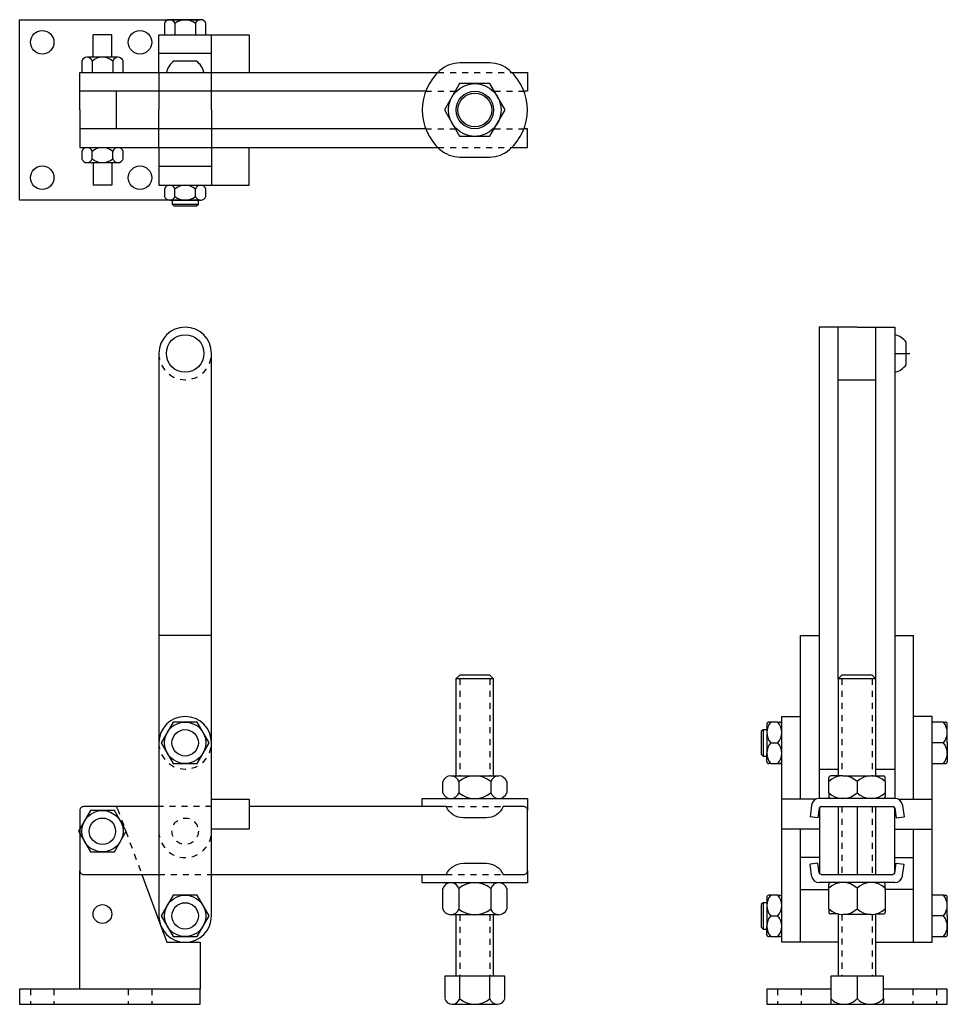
# Model space of a CAD drawing. Extents: x -8.1 to 7.3, y 0 to 16.4.
import ezdxf

# ---------------------------------------------------------------- set-up
doc = ezdxf.new("R2010")
doc.units = 0
doc.header["$LTSCALE"] = 0.2
doc.header["$MEASUREMENT"] = 0
doc.linetypes.add('HIDDEN', pattern=[0.375, 0.25, -0.125])
doc.layers.add('DIM', color=7, linetype='CONTINUOUS')

msp = doc.modelspace()

# ---------------------------------------------------------------- linework, layer by layer
at = {"layer": 'DIM'}
for p, q in [((-5.662, 16.293), (-5.662, 16.107)), ((-5.319, 16.357), (-5.576, 16.357)), ((-5.49, 16.293), (-5.49, 16.107)), ((-5.147, 16.357), (-5.319, 16.357)), ((-5.061, 16.357), (-5.147, 16.357)), ((-5.147, 16.293), (-5.147, 16.107)), ((-5.069, 16.357), (-5.069, 16.357)), ((-4.975, 16.107), (-4.975, 16.293)), ((-6.85, 15.732), (-6.85, 16.107)), ((-6.537, 16.107), (-6.85, 16.107)), ((-6.537, 15.732), (-6.537, 16.107)), ((-6.694, 15.732), (-6.951, 15.732)), ((-6.522, 15.732), (-6.694, 15.732)), ((-6.436, 15.732), (-6.522, 15.732)), ((-6.444, 15.732), (-6.444, 15.732)), ((-7.037, 15.668), (-7.037, 15.482)), ((-6.865, 15.668), (-6.865, 15.482)), ((-6.522, 15.668), (-6.522, 15.482)), ((-6.35, 15.482), (-6.35, 15.668)), ((-5.133, 15.67), (-5.505, 15.67)), ((-7.037, 14.168), (-7.037, 14.047)), ((-6.865, 14.047), (-6.865, 14.168)), ((-6.522, 14.047), (-6.522, 14.168)), ((-6.35, 14.047), (-6.35, 14.168)), ((-6.951, 13.982), (-6.865, 13.982)), ((-6.865, 13.982), (-6.694, 13.982)), ((-6.85, 13.982), (-6.85, 13.607)), ((-6.694, 13.982), (-6.436, 13.982)), ((-6.537, 13.982), (-6.537, 13.607)), ((-6.444, 13.983), (-6.444, 13.982)), ((-6.537, 13.607), (-6.85, 13.607)), ((-5.662, 13.543), (-5.662, 13.422)), ((-5.49, 13.422), (-5.49, 13.543)), ((-5.147, 13.422), (-5.147, 13.543)), ((-4.975, 13.422), (-4.975, 13.543)), ((-5.576, 13.357), (-5.49, 13.357)), ((-5.537, 13.357), (-5.537, 13.295)), ((-5.537, 13.295), (-5.506, 13.263)), ((-5.537, 13.295), (-5.1, 13.295)), ((-5.506, 13.263), (-5.131, 13.263)), ((-5.49, 13.357), (-5.319, 13.357)), ((-5.319, 13.357), (-5.061, 13.357)), ((-5.131, 13.263), (-5.1, 13.295)), ((-5.1, 13.295), (-5.1, 13.357)), ((-5.069, 13.358), (-5.069, 13.357)), ((6.662, 10.626), (6.662, 10.999)), ((6.474, 10.812), (6.724, 10.812)), ((-4.881, 6.125), (-5.756, 6.125)), ((4.908, 6.125), (5.217, 6.125)), ((6.474, 6.125), (6.783, 6.125)), ((-0.819, 5.406), (-0.756, 5.469)), ((-0.194, 5.406), (-0.819, 5.406)), ((-0.819, 5.406), (-0.819, 3.795)), ((-0.256, 5.469), (-0.756, 5.469)), ((-0.256, 5.469), (-0.194, 5.406)), ((-0.194, 3.795), (-0.194, 5.406)), ((5.533, 5.406), (5.595, 5.469)), ((5.533, 5.406), (5.533, 3.786)), ((6.158, 5.406), (5.533, 5.406)), ((6.095, 5.469), (5.595, 5.469)), ((6.095, 5.469), (6.158, 5.406)), ((6.158, 3.786), (6.158, 5.406)), ((4.345, 4.656), (4.345, 4.516)), ((4.41, 4.687), (4.377, 4.687)), ((4.531, 4.687), (4.41, 4.687)), ((4.531, 4.687), (4.564, 4.687)), ((7.281, 4.687), (7.095, 4.687)), ((7.281, 4.687), (7.314, 4.687)), ((7.345, 4.344), (7.345, 4.656)), ((4.283, 4.562), (4.252, 4.531)), ((4.252, 4.531), (4.252, 4.156)), ((4.283, 4.562), (4.283, 4.125)), ((4.345, 4.562), (4.283, 4.562)), ((4.345, 4.516), (4.345, 4.344)), ((4.345, 4.344), (4.345, 4.086)), ((4.41, 4.344), (4.531, 4.344)), ((7.281, 4.344), (7.095, 4.344)), ((7.345, 4.344), (7.345, 4.031)), ((4.252, 4.156), (4.283, 4.125)), ((4.283, 4.125), (4.345, 4.125)), ((4.345, 4.031), (4.345, 4.172)), ((4.41, 4), (4.377, 4)), ((4.41, 4), (4.531, 4)), ((4.531, 4), (4.564, 4)), ((7.095, 4), (7.281, 4)), ((7.281, 4), (7.314, 4)), ((-0.905, 3.795), (-0.772, 3.795)), ((-0.772, 3.795), (-0.506, 3.795)), ((-0.506, 3.795), (-0.108, 3.795)), ((5.217, 3.906), (5.533, 3.906)), ((5.377, 3.701), (5.377, 3.764)), ((5.595, 3.795), (5.408, 3.795)), ((5.611, 3.795), (5.845, 3.795)), ((5.845, 3.795), (6.08, 3.795)), ((6.095, 3.795), (6.283, 3.795)), ((6.158, 3.906), (6.474, 3.906)), ((6.314, 3.701), (6.314, 3.764)), ((-1.037, 3.514), (-1.037, 3.701)), ((-0.772, 3.701), (-0.772, 3.514)), ((-0.24, 3.701), (-0.24, 3.514)), ((0.025, 3.701), (0.025, 3.514)), ((5.377, 3.514), (5.377, 3.701)), ((5.845, 3.701), (5.845, 3.514)), ((6.314, 3.701), (6.314, 3.514)), ((5.377, 3.514), (5.377, 3.451)), ((6.314, 3.514), (6.314, 3.451)), ((-6.444, 3.25), (-6.46, 3.284)), ((5.09, 3.303), (5.064, 3.117)), ((5.092, 3.313), (5.09, 3.303)), ((6.475, 3.42), (5.215, 3.42)), ((5.248, 3.284), (6.443, 3.284)), ((5.533, 3.284), (5.533, 2.159)), ((5.845, 3.284), (5.845, 2.159)), ((6.158, 2.159), (6.158, 3.284)), ((6.599, 3.313), (6.601, 3.303)), ((6.601, 3.303), (6.627, 3.117)), ((5.194, 3.099), (5.064, 3.117)), ((5.217, 3.257), (5.194, 3.099)), ((5.22, 3.268), (5.22, 2.175)), ((6.47, 3.268), (6.47, 2.175)), ((6.474, 3.257), (6.497, 3.099)), ((6.497, 3.099), (6.627, 3.117)), ((-5.319, 2.875), (-5.319, 2.875)), ((5.194, 2.345), (5.064, 2.327)), ((5.09, 2.141), (5.064, 2.327)), ((5.217, 2.186), (5.194, 2.345)), ((6.474, 2.186), (6.497, 2.345)), ((6.497, 2.345), (6.627, 2.327)), ((6.601, 2.141), (6.627, 2.327)), ((5.092, 2.131), (5.09, 2.141)), ((5.248, 2.159), (6.443, 2.159)), ((6.599, 2.131), (6.601, 2.141)), ((6.475, 2.023), (5.215, 2.023)), ((5.377, 1.929), (5.377, 1.992)), ((6.314, 1.906), (6.314, 1.992)), ((-1.037, 1.583), (-1.037, 1.926)), ((-0.772, 1.926), (-0.772, 1.583)), ((-0.24, 1.926), (-0.24, 1.583)), ((0.025, 1.926), (0.025, 1.583)), ((4.41, 1.812), (4.377, 1.812)), ((4.531, 1.812), (4.41, 1.812)), ((4.531, 1.812), (4.564, 1.812)), ((5.377, 1.586), (5.377, 1.929)), ((5.845, 1.929), (5.845, 1.586)), ((6.314, 1.929), (6.314, 1.586)), ((7.281, 1.812), (7.095, 1.812)), ((7.281, 1.812), (7.314, 1.812)), ((4.283, 1.687), (4.252, 1.656)), ((4.252, 1.656), (4.252, 1.281)), ((4.345, 1.687), (4.283, 1.687)), ((4.283, 1.687), (4.283, 1.25)), ((4.345, 1.781), (4.345, 1.641)), ((4.345, 1.641), (4.345, 1.469)), ((7.345, 1.469), (7.345, 1.781)), ((-0.108, 1.489), (-0.905, 1.489)), ((-0.819, 1.489), (-0.819, 0.469)), ((-0.194, 0.469), (-0.194, 1.489)), ((5.377, 1.586), (5.377, 1.532)), ((5.533, 1.501), (5.408, 1.501)), ((5.533, 1.501), (5.533, 0.469)), ((6.08, 1.492), (5.611, 1.492)), ((6.158, 0.469), (6.158, 1.501)), ((6.158, 1.501), (6.283, 1.501)), ((6.314, 1.586), (6.314, 1.532)), ((4.345, 1.469), (4.345, 1.211)), ((4.41, 1.469), (4.531, 1.469)), ((7.281, 1.469), (7.095, 1.469)), ((7.345, 1.469), (7.345, 1.156)), ((4.252, 1.281), (4.283, 1.25)), ((4.283, 1.25), (4.345, 1.25)), ((4.345, 1.156), (4.345, 1.297)), ((4.41, 1.125), (4.377, 1.125)), ((4.41, 1.125), (4.531, 1.125)), ((4.531, 1.125), (4.564, 1.125)), ((7.095, 1.125), (7.281, 1.125)), ((7.281, 1.125), (7.314, 1.125)), ((-1.006, 0.469), (-1.006, 0.094)), ((-0.006, 0.469), (-1.006, 0.469)), ((-0.756, 0.094), (-0.756, 0.469)), ((-0.256, 0.094), (-0.256, 0.469)), ((-0.006, 0.094), (-0.006, 0.469)), ((6.283, 0.469), (5.408, 0.469)), ((5.408, 0.469), (5.408, 0.094)), ((5.845, 0.469), (5.845, 0.094)), ((6.283, 0.094), (6.283, 0.469)), ((-0.881, 0), (-0.756, 0)), ((-0.756, 0), (-0.506, 0)), ((-0.506, 0), (-0.131, 0)), ((5.408, 0.094), (5.408, 0.031)), ((5.627, 0), (5.845, 0)), ((5.845, 0), (6.064, 0)), ((6.283, 0.094), (6.283, 0.031))]:
    msp.add_line(p, q, dxfattribs=at)
at = {"layer": 'DIM', "linetype": 'HIDDEN'}
for p, q in [((-1.118, 15.482), (0.106, 15.482)), ((-1.323, 15.17), (-0.831, 15.17)), ((-0.181, 15.17), (0.311, 15.17)), ((-1.323, 14.545), (-0.831, 14.545)), ((-0.181, 14.545), (0.311, 14.545)), ((-1.118, 14.232), (0.106, 14.232)), ((-0.756, 5.406), (-0.756, 3.795)), ((-0.256, 5.406), (-0.256, 3.795)), ((5.595, 5.406), (5.595, 3.795)), ((6.095, 5.406), (6.095, 3.795)), ((-0.98, 3.284), (-0.033, 3.284)), ((5.595, 3.284), (5.595, 2.159)), ((6.095, 3.284), (6.095, 2.159)), ((-6.444, 3.25), (-6.039, 2.156)), ((-0.98, 2.156), (-0.033, 2.156)), ((-0.756, 1.489), (-0.756, 0.469)), ((-0.256, 1.489), (-0.256, 0.469)), ((5.595, 1.492), (5.595, 0.469)), ((6.095, 1.492), (6.095, 0.469)), ((-7.889, 0.25), (-7.889, 0)), ((-7.499, 0.25), (-7.499, 0)), ((-6.264, 0.25), (-6.264, 0)), ((-5.874, 0.25), (-5.874, 0)), ((4.525, 0.25), (4.525, 0)), ((4.915, 0.25), (4.915, 0)), ((6.775, 0.25), (6.775, 0)), ((7.165, 0.25), (7.165, 0))]:
    msp.add_line(p, q, dxfattribs=at)
at = {"layer": 'DIM'}
for points in [[(-5.069, 13.357), (-8.069, 13.357), (-8.069, 16.357), (-5.069, 16.357)], [(-5.756, 15.482), (-5.756, 15.795), (-5.756, 16.107), (-5.047, 16.107), (-4.881, 16.107), (-4.256, 16.107), (-4.256, 15.482)], [(-4.881, 15.795), (-4.881, 16.107)], [(-4.881, 14.857), (-4.881, 15.482), (-4.881, 15.795), (-5.047, 15.795), (-5.756, 15.795)], [(-7.069, 14.857), (-7.069, 15.482), (-5.069, 15.482), (-1.118, 15.482)], [(-5.756, 15.482), (-5.756, 14.857)], [(0.106, 15.482), (0.369, 15.482), (0.369, 15.17), (0.311, 15.17)], [(-1.323, 15.17), (-7.069, 15.17)], [(-6.46, 14.545), (-6.46, 15.17)], [(-7.069, 14.857), (-7.069, 14.232), (-5.069, 14.232), (-1.118, 14.232)], [(-4.881, 14.857), (-4.881, 14.232), (-4.881, 13.92), (-5.047, 13.92), (-5.756, 13.92)], [(-5.756, 14.232), (-5.756, 14.857)], [(-1.323, 14.545), (-7.069, 14.545)], [(0.106, 14.232), (0.369, 14.232), (0.369, 14.545), (0.311, 14.545)], [(-5.756, 14.232), (-5.756, 13.92), (-5.756, 13.607), (-5.047, 13.607), (-4.881, 13.607), (-4.256, 13.607), (-4.256, 14.232)], [(-4.881, 13.92), (-4.881, 13.607)], [(5.845, 11.25), (5.217, 11.25), (5.217, 3.42)], [(5.533, 5.406), (5.533, 11.25)], [(5.845, 11.25), (6.474, 11.25), (6.474, 3.42)], [(6.158, 5.406), (6.158, 11.25)], [(5.533, 10.375), (6.158, 10.375)], [(4.908, 3.409), (4.908, 6.125)], [(6.783, 3.409), (6.783, 6.125)], [(5.533, 1.031), (4.908, 1.031), (4.595, 1.031), (4.595, 4.781), (4.908, 4.781)], [(6.158, 1.031), (6.783, 1.031), (7.095, 1.031), (7.095, 4.781), (6.783, 4.781)], [(-4.881, 3.409), (-4.256, 3.409), (-4.256, 2.909), (-4.881, 2.909)], [(-1.381, 3.284), (-1.381, 3.42), (0.369, 3.42), (0.369, 3.222)], [(5.164, 3.409), (4.595, 3.409)], [(6.527, 3.409), (7.095, 3.409)], [(5.22, 2.909), (4.595, 2.909)], [(4.908, 1.031), (4.908, 2.909)], [(6.47, 2.909), (7.095, 2.909)], [(6.783, 1.031), (6.783, 2.909)], [(5.22, 2.438), (4.908, 2.438)], [(6.47, 2.438), (6.783, 2.438)], [(-6.039, 2.156), (-5.729, 1.317), (-5.623, 1.031), (-5.319, 1.031), (-5.069, 1.031), (-5.069, 0.25), (-8.069, 0.25), (-8.069, 0), (-5.069, 0), (-5.069, 0.25)], [(-7.069, 0.25), (-7.069, 2.219)], [(0.369, 2.219), (0.369, 2.02), (-1.381, 2.02), (-1.381, 2.156)], [(4.908, 1.906), (5.377, 1.906)], [(6.783, 1.906), (6.314, 1.906)], [(5.408, 0.25), (4.345, 0.25), (4.345, 0), (7.345, 0), (7.345, 0.25), (6.283, 0.25)]]:
    msp.add_lwpolyline(points, dxfattribs=at)
for points in [[(-0.754, 14.076), (-0.258, 14.076, 0.182676), (0.073, 14.201, 0.451416), (0.073, 15.513, 0.182676), (-0.258, 15.638), (-0.754, 15.638, 0.182676), (-1.085, 15.513, 0.451416), (-1.085, 14.201, 0.182676)], [(-4.881, 1.469), (-4.881, 10.812, 1), (-5.756, 10.812), (-5.756, 1.469, 1)]]:
    msp.add_lwpolyline(points, format="xyb", close=True, dxfattribs=at)
for points in [[(-0.759, 15.295), (-1.011, 14.857), (-0.759, 14.42), (-0.254, 14.42), (-0.001, 14.857), (-0.254, 15.295)], [(-5.517, 4.687), (-5.716, 4.344), (-5.517, 4), (-5.12, 4), (-4.922, 4.344), (-5.12, 4.687)], [(-6.892, 3.219), (-7.091, 2.875), (-6.892, 2.531), (-6.495, 2.531), (-6.297, 2.875), (-6.495, 3.219)], [(-5.517, 1.812), (-5.716, 1.469), (-5.517, 1.125), (-5.12, 1.125), (-4.922, 1.469), (-5.12, 1.812)]]:
    msp.add_lwpolyline(points, close=True, dxfattribs=at)
for points in [[(-4.881, 4.344, 1), (-5.756, 4.344, 1)], [(-5.756, 3.284), (-7.006, 3.284, 0.414214), (-7.069, 3.222)], [(-0.98, 3.284), (-4.256, 3.284, 0.414214)], [(-0.98, 2.156, -0.293455), (-0.696, 2.344), (-0.316, 2.344, -0.293455), (-0.033, 2.156), (0.306, 2.156, 0.414214), (0.369, 2.219), (0.369, 3.222, 0.414214), (0.306, 3.284), (-0.033, 3.284, -0.293455), (-0.316, 3.097), (-0.696, 3.097, -0.293455), (-0.98, 3.284)], [(-7.069, 3.222), (-7.069, 2.219, 0.414214), (-7.006, 2.156), (-5.756, 2.156, 0.414214)], [(-4.881, 2.156), (-0.98, 2.156, 0.414214)]]:
    msp.add_lwpolyline(points, format="xyb", dxfattribs=at)
at = {"layer": 'DIM', "linetype": 'HIDDEN'}
for points in [[(-4.881, 3.284), (-5.756, 3.284, 0.414214)], [(-4.881, 2.875, -1), (-5.756, 2.875, -1)], [(-5.756, 2.156), (-4.881, 2.156, 0.414214)]]:
    msp.add_lwpolyline(points, format="xyb", dxfattribs=at)
at = {"layer": 'DIM'}
for centre, radius in [((-7.694, 15.982), 0.195), ((-6.069, 15.982), 0.195), ((-0.506, 14.857), 0.438), ((-0.506, 14.857), 0.312), ((-0.506, 14.857), 0.281), ((-7.694, 13.732), 0.195), ((-6.069, 13.732), 0.195), ((-5.319, 10.812), 0.312), ((-5.319, 4.344), 0.344), ((-5.319, 4.344), 0.219), ((-6.694, 2.875), 0.344), ((-6.694, 2.875), 0.219), ((-5.319, 1.469), 0.344), ((-6.694, 1.5), 0.156), ((-5.319, 1.469), 0.219)]:
    msp.add_circle(centre, radius, dxfattribs=at)
at = {"layer": 'DIM', "linetype": 'HIDDEN'}
msp.add_circle((-5.319, 2.875), 0.219, dxfattribs=at)
at = {"layer": 'DIM'}
for centre, radius, start, end in [((-5.576, 16.268), 0.0895, 16.2602, 163.7398), ((-5.319, 16.096), 0.261, 48.8879, 131.1121), ((-5.061, 16.268), 0.0895, 16.2602, 163.7398), ((-6.951, 15.643), 0.0895, 16.2602, 163.7398), ((-6.694, 15.471), 0.261, 48.8879, 131.1121), ((-6.436, 15.643), 0.0895, 16.2602, 163.7398), ((-5.319, 15.408), 0.321, 125.3855, 166.6096), ((-5.319, 15.408), 0.321, 13.3904, 54.6145), ((-6.951, 14.143), 0.0895, 16.2602, 163.7398), ((-6.694, 13.971), 0.261, 48.8879, 131.1121), ((-6.436, 14.143), 0.0895, 16.2602, 163.7398), ((-6.951, 14.072), 0.0895, 196.2602, 343.7398), ((-6.694, 14.244), 0.261, 228.8879, 311.1121), ((-6.436, 14.072), 0.0895, 196.2602, 343.7398), ((-5.576, 13.518), 0.0895, 16.2602, 163.7398), ((-5.319, 13.346), 0.261, 48.8879, 131.1121), ((-5.061, 13.518), 0.0895, 16.2602, 163.7398), ((-5.576, 13.447), 0.0895, 196.2602, 343.7398), ((-5.319, 13.619), 0.261, 228.8879, 311.1121), ((-5.061, 13.447), 0.0895, 196.2602, 343.7398), ((6.4, 10.812), 0.321, 35.3855, 76.6096), ((6.4, 10.812), 0.321, 283.3904, 324.6145), ((4.607, 4.516), 0.261, 138.8879, 221.1121), ((4.377, 4.656), 0.0312, 90, 180), ((4.334, 4.516), 0.261, 318.8879, 41.1121), ((4.564, 4.656), 0.0312, 0, 90), ((7.084, 4.516), 0.261, 318.8879, 41.1121), ((7.314, 4.656), 0.0312, 0, 90), ((4.607, 4.172), 0.261, 138.8879, 221.1121), ((4.334, 4.172), 0.261, 318.8879, 41.1121), ((7.084, 4.172), 0.261, 318.8879, 41.1121), ((4.377, 4.031), 0.0312, 180, 270), ((4.564, 4.031), 0.0312, 270, 0), ((7.314, 4.031), 0.0312, 270, 0), ((-0.905, 3.654), 0.141, 19.5648, 160.4352), ((-0.506, 3.372), 0.423, 51.1199, 128.8801), ((-0.108, 3.654), 0.141, 19.5648, 160.4352), ((5.611, 3.455), 0.34, 46.3972, 133.6028), ((5.408, 3.764), 0.0312, 90, 180), ((6.08, 3.455), 0.34, 46.3972, 133.6028), ((6.283, 3.764), 0.0312, 0, 90), ((-0.905, 3.561), 0.141, 199.5648, 340.4352), ((-0.506, 3.843), 0.423, 231.1199, 308.8801), ((-0.108, 3.561), 0.141, 199.5648, 340.4352), ((5.611, 3.76), 0.34, 226.3972, 313.6028), ((5.408, 3.451), 0.0312, 180, 270), ((6.08, 3.76), 0.34, 226.3972, 313.6028), ((6.283, 3.451), 0.0312, 270, 0), ((5.215, 3.295), 0.125, 90, 172.0075), ((5.248, 3.253), 0.0312, 90, 172.0075), ((6.443, 3.253), 0.0312, 7.9925, 90), ((6.475, 3.295), 0.125, 7.9925, 90), ((5.215, 2.148), 0.125, 187.9925, 270), ((5.248, 2.191), 0.0312, 187.9925, 270), ((6.443, 2.191), 0.0312, 270, 352.0075), ((6.475, 2.148), 0.125, 270, 352.0075), ((-0.905, 1.879), 0.141, 19.5648, 160.4352), ((-0.506, 1.597), 0.423, 51.1199, 128.8801), ((-0.108, 1.879), 0.141, 19.5648, 160.4352), ((5.611, 1.683), 0.34, 46.3972, 133.6028), ((5.408, 1.992), 0.0312, 90, 180), ((6.08, 1.683), 0.34, 46.3972, 133.6028), ((6.283, 1.992), 0.0312, 0, 90), ((4.377, 1.781), 0.0312, 90, 180), ((4.607, 1.641), 0.261, 138.8879, 221.1121), ((4.334, 1.641), 0.261, 318.8879, 41.1121), ((4.564, 1.781), 0.0312, 0, 90), ((7.084, 1.641), 0.261, 318.8879, 41.1121), ((7.314, 1.781), 0.0312, 0, 90), ((-0.905, 1.63), 0.141, 199.5648, 340.4352), ((-0.506, 1.912), 0.423, 231.1199, 308.8801), ((-0.108, 1.63), 0.141, 199.5648, 340.4352), ((5.611, 1.832), 0.34, 226.3972, 313.6028), ((5.408, 1.532), 0.0312, 180, 270), ((6.08, 1.832), 0.34, 226.3972, 313.6028), ((6.283, 1.532), 0.0312, 270, 0), ((4.607, 1.297), 0.261, 138.8879, 221.1121), ((4.334, 1.297), 0.261, 318.8879, 41.1121), ((7.084, 1.297), 0.261, 318.8879, 41.1121), ((4.377, 1.156), 0.0312, 180, 270), ((4.564, 1.156), 0.0312, 270, 0), ((7.314, 1.156), 0.0312, 270, 0), ((-0.881, 0.13), 0.13, 196.2602, 343.7398), ((-0.506, 0.38), 0.38, 228.8879, 311.1121), ((-0.131, 0.13), 0.13, 196.2602, 343.7398), ((5.627, 0.302), 0.302, 223.6028, 316.3972), ((5.439, 0.031), 0.0312, 180, 270), ((6.064, 0.302), 0.302, 223.6028, 316.3972), ((6.252, 0.031), 0.0312, 270, 0)]:
    msp.add_arc(centre, radius, start, end, dxfattribs=at)
at = {"layer": 'DIM', "linetype": 'HIDDEN'}
for centre in [(-5.319, 10.812), (-5.319, 4.344)]:
    msp.add_arc(centre, 0.437, 180, 0, dxfattribs=at)

doc.saveas('drawing.dxf')
